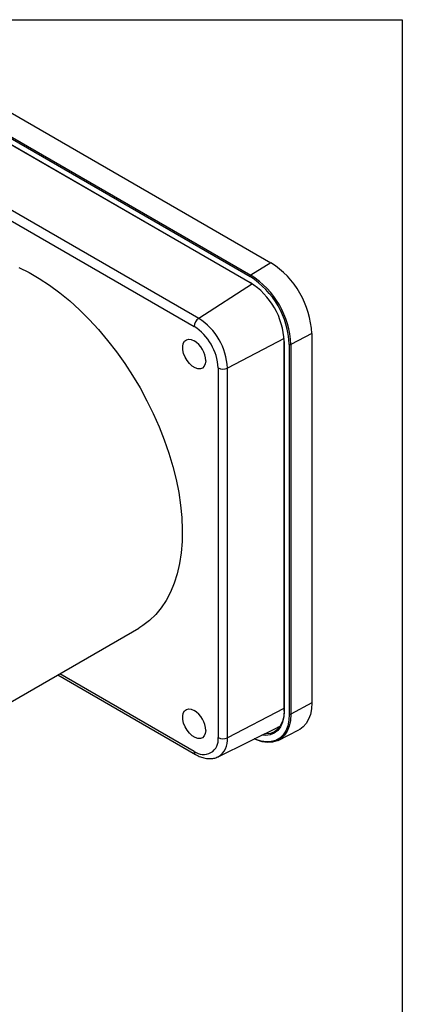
# Model space of a CAD drawing. Header units: inches. Extents: x 0 to 33.6, y 0 to 25.5.
# Tile 6 of 6: x 29.7 to 33, y 16.9 to 25.5. Entities that reach past the tile are written whole.
import ezdxf

# ---------------------------------------------------------------- set-up
doc = ezdxf.new("R2010")
doc.units = ezdxf.units.IN
doc.header["$LTSCALE"] = 3
doc.header["$MEASUREMENT"] = 0
doc.linetypes.add('SLD-Solid', pattern=[0])
doc.layers.add('SLD-DEFPOINTS', color=7, linetype='Continuous')

# ---------------------------------------------------------------- blocks, each defined once
blk = doc.blocks.new('Block2')
at = {"color": 7, "linetype": 'SLD-Solid', "lineweight": 18}
for p, q in [((33.0003, 25.5003), (0.0003, 25.5003)), ((33.0003, 0.0003), (33.0003, 25.5003))]:
    blk.add_line(p, q, dxfattribs=at)

msp = doc.modelspace()

# ---------------------------------------------------------------- linework, layer by layer
at = {"color": 7, "linetype": 'SLD-Solid'}
for p, q in [((0.0003, 25.5003), (33.0003, 25.5003)), ((33.0003, 25.5003), (33.0003, 0.0003))]:
    msp.add_line(p, q, dxfattribs=at)
for p, q in [((29.0736, 24.994), (31.8575, 23.3869)), ((28.8926, 24.8727), (31.6765, 23.2656)), ((28.8993, 24.8846), (31.6832, 23.2775)), ((28.8926, 24.8218), (31.6765, 23.2147)), ((28.8947, 24.8173), (31.6785, 23.2102)), ((31.2289, 22.9026), (28.445, 24.5098)), ((28.4054, 24.4388), (31.1893, 22.8316)), ((31.8575, 23.3869), (31.6832, 23.2775)), ((31.6976, 23.2016), (31.2289, 22.9026)), ((31.972, 22.7264), (31.4787, 22.4699)), ((31.9699, 22.7055), (31.9699, 19.4908)), ((31.9728, 22.7015), (31.9728, 19.4868)), ((32.2124, 22.7721), (32.0305, 22.6759)), ((32.2124, 22.7721), (32.2124, 19.5574)), ((32.0169, 22.6761), (32.0169, 19.4613)), ((32.0305, 22.6759), (32.0305, 19.4612)), ((31.3974, 22.4712), (31.3974, 19.2564)), ((31.4787, 19.2552), (31.4787, 22.4699)), ((29.2831, 19.3859), (30.7087, 20.2088)), ((30.0027, 19.8013), (31.2016, 19.1092)), ((31.1893, 19.1363), (30.02, 19.8113)), ((32.2124, 19.5574), (32.0305, 19.4612)), ((31.9699, 19.5105), (31.4787, 19.2552)), ((31.3989, 19.0899), (31.9382, 19.3567)), ((31.9328, 19.3486), (31.9174, 19.3464)), ((31.921, 19.2321), (32.1006, 19.3233))]:
    msp.add_line(p, q)
at = {"flags": 128}
for points in [[(29.6638, 23.345), (29.7528, 23.3008), (29.842, 23.2493), (29.9309, 23.1908), (30.0193, 23.1256), (30.1065, 23.054), (30.1923, 22.9764), (30.2762, 22.893), (30.3578, 22.8044), (30.4367, 22.7108), (30.5126, 22.6129), (30.585, 22.511), (30.6537, 22.4057), (30.7182, 22.2974), (30.7784, 22.1866), (30.8339, 22.074), (30.8844, 21.9599), (30.9296, 21.8451), (30.9695, 21.7299), (31.0038, 21.6151), (31.0323, 21.5011), (31.0549, 21.3884), (31.0714, 21.2777), (31.0819, 21.1694), (31.0862, 21.064), (31.0843, 20.9621), (31.0763, 20.8642), (31.0622, 20.7707), (31.042, 20.682), (31.0158, 20.5987), (30.9839, 20.521), (30.9462, 20.4494), (30.903, 20.3842), (30.8546, 20.3257), (30.8011, 20.2742), (30.7427, 20.23), (30.7087, 20.2088)], [(31.2895, 22.5335), (31.2865, 22.5068), (31.2775, 22.4854), (31.2631, 22.4704), (31.2441, 22.4628), (31.2219, 22.4631), (31.1976, 22.4712), (31.1728, 22.4867), (31.1491, 22.5086), (31.1278, 22.5355), (31.1102, 22.5659), (31.0975, 22.5978), (31.0905, 22.6293), (31.0894, 22.6585), (31.0945, 22.6836), (31.1054, 22.703), (31.1214, 22.7156), (31.1416, 22.7206), (31.1647, 22.7177), (31.1893, 22.707)], [(32.2124, 19.5574), (32.2094, 19.5056), (32.2003, 19.4583), (32.1854, 19.4161), (32.1648, 19.3799), (32.1391, 19.3502), (32.1084, 19.3276), (32.1006, 19.3233)], [(31.2895, 19.3187), (31.2865, 19.2921), (31.2775, 19.2706), (31.2631, 19.2556), (31.2441, 19.2481), (31.2219, 19.2483), (31.1976, 19.2565), (31.1728, 19.272), (31.1491, 19.2938), (31.1278, 19.3208), (31.1102, 19.3512), (31.0975, 19.3831), (31.0905, 19.4146), (31.0894, 19.4438), (31.0945, 19.4689), (31.1054, 19.4883), (31.1214, 19.5009), (31.1416, 19.5059), (31.1647, 19.503), (31.1893, 19.4923)], [(32.0305, 19.4612), (32.027, 19.4061), (32.0164, 19.3563), (31.9991, 19.3127), (31.9754, 19.2761), (31.9457, 19.2475), (31.9106, 19.2272), (31.8709, 19.2159), (31.8274, 19.2135), (31.781, 19.2203), (31.7326, 19.2361), (31.7125, 19.2451)], [(32.0169, 19.4613), (32.0134, 19.4074), (32.0031, 19.3586), (31.9861, 19.3158), (31.9629, 19.28), (31.9337, 19.2519), (31.8994, 19.2321), (31.8605, 19.2209), (31.8179, 19.2187), (31.7724, 19.2253), (31.7249, 19.2408), (31.7137, 19.2456)], [(31.9728, 19.4868), (31.9691, 19.4354), (31.9583, 19.3895), (31.9405, 19.3501), (31.9162, 19.3184), (31.886, 19.295), (31.8506, 19.2805), (31.811, 19.2754), (31.7786, 19.2777)], [(31.9725, 19.4947), (31.9689, 19.4445), (31.9583, 19.3996), (31.9409, 19.3612), (31.9172, 19.3302), (31.8877, 19.3073), (31.8532, 19.2932), (31.8145, 19.2882), (31.8005, 19.2886)]]:
    msp.add_lwpolyline(points, dxfattribs=at)
for centre, radius, start, end in [((31.4418, 22.737), 0.7714, 2.60548, 57.39452), ((31.6917, 23.2649), 0.0152, 124.1588, 177.2848), ((31.2807, 22.6441), 0.7368, 2.48735, 57.51265), ((31.3341, 22.6749), 0.6392, 2.38686, 57.61314), ((31.6812, 23.2141), 0.00474, 172.91981, 235.76801), ((31.2793, 22.6433), 0.7519, 2.48735, 57.51265), ((31.2806, 22.8273), 0.0914, 124.46664, 177.26576), ((30.9402, 22.4475), 0.539, 2.38686, 57.61314), ((30.9475, 22.4517), 0.4504, 2.4764, 57.5236), ((31.072, 22.5236), 0.2178, 2.60548, 57.39452), ((31.9746, 22.7059), 0.00474, 184.23517, 247.08497), ((32.0239, 22.6896), 0.0152, 242.71933, 295.8373), ((31.4393, 22.5524), 0.0914, 242.73836, 295.52952), ((31.072, 19.3088), 0.2178, 2.60548, 57.39452), ((31.9746, 19.4912), 0.00474, 184.23517, 247.08497), ((32.0239, 19.4749), 0.0152, 242.71933, 295.8373), ((31.2699, 19.237), 0.129, 231.32543, 8.68532), ((31.3099, 19.235), 0.1701, 300.8013, 6.81385), ((31.4393, 19.3377), 0.0914, 242.73836, 295.52952), ((31.2176, 19.1328), 0.0285, 172.9537, 235.74916)]:
    msp.add_arc(centre, radius, start, end)
msp.add_open_spline([(31.2016, 19.1092), (31.2088, 19.1053), (31.2294, 19.0939), (31.2643, 19.0807), (31.304, 19.0727), (31.3422, 19.0728), (31.373, 19.0781), (31.39, 19.0866), (31.3959, 19.0896)], degree=3, knots=[0, 0, 0, 0, 0.111323, 0.319177, 0.526295, 0.705938, 0.899032, 1, 1, 1, 1])

# ---------------------------------------------------------------- block references
at = {"layer": 'SLD-DEFPOINTS'}
msp.add_blockref('Block2', (0, 0), dxfattribs=at)

doc.saveas('drawing.dxf')
